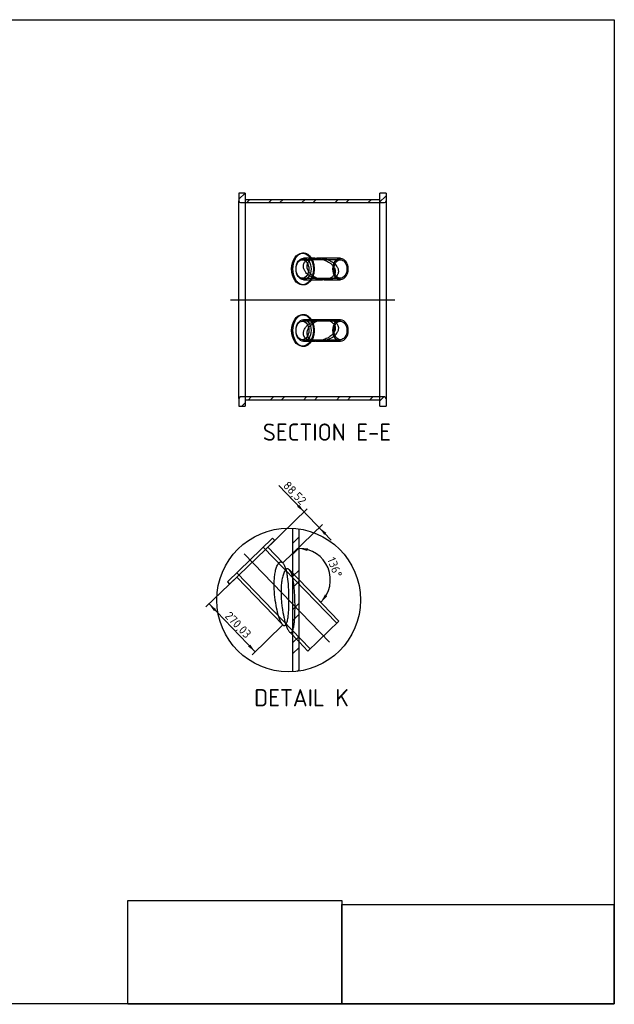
# Model space of a CAD drawing. Header units: millimetres. Extents: x 10 to 584, y 10 to 410.
# Tile 3 of 3: x 342 to 584, y 10 to 410. Entities that reach past the tile are written whole.
import ezdxf
from ezdxf.enums import TextEntityAlignment as Align
from ezdxf.lldxf.tags import DXFTag

# ---------------------------------------------------------------- set-up
doc = ezdxf.new("R2010")
doc.units = ezdxf.units.MM
doc.layers.add('Layer1', color=7, linetype='Continuous')
doc.layers.add('VESSEL', color=7, linetype='Continuous')
doc.styles.add('SEACAD_seiso_ttf', font='seiso.ttf')
tags = doc.linetypes.add('CENTER2', pattern=[28.575, 19.05, -3.175, 3.175, -3.175]).pattern_tags.tags
tags[10:11] = [DXFTag(74, 4), DXFTag(75, 0), DXFTag(340, '0'), DXFTag(46, 0.0), DXFTag(50, 0.0), DXFTag(44, 0.0), DXFTag(45, 0.0)]
tags[8:9] = [DXFTag(74, 4), DXFTag(75, 0), DXFTag(340, '0'), DXFTag(46, 0.0), DXFTag(50, 0.0), DXFTag(44, 0.0), DXFTag(45, 0.0)]
tags[6:7] = [DXFTag(74, 4), DXFTag(75, 0), DXFTag(340, '0'), DXFTag(46, 0.0), DXFTag(50, 0.0), DXFTag(44, 0.0), DXFTag(45, 0.0)]
tags[4:5] = [DXFTag(74, 4), DXFTag(75, 0), DXFTag(340, '0'), DXFTag(46, 0.0), DXFTag(50, 0.0), DXFTag(44, 0.0), DXFTag(45, 0.0)]
tags = doc.linetypes.add('HIDDEN2', pattern=[4.7625, 3.175, -1.5875]).pattern_tags.tags
tags[6:7] = [DXFTag(74, 4), DXFTag(75, 0), DXFTag(340, '0'), DXFTag(46, 0.0), DXFTag(50, 0.0), DXFTag(44, 0.0), DXFTag(45, 0.0)]
tags[4:5] = [DXFTag(74, 4), DXFTag(75, 0), DXFTag(340, '0'), DXFTag(46, 0.0), DXFTag(50, 0.0), DXFTag(44, 0.0), DXFTag(45, 0.0)]
doc.dimstyles.new('ISO', dxfattribs={"dimtxt": 3.5, "dimasz": 3.5, "dimexe": 1.75, "dimexo": 0, "dimgap": 1.75, "dimtad": 1, "dimlfac": 10, "dimtxsty": 'SEACAD_seiso_ttf', "dimblk1": '_SE_FILLED', "dimblk2": '_SE_FILLED', "dimsah": 1, "dimcen": 1.75, "dimadec": 0, "dimazin": 0, "dimtfac": 1, "dimtmove": 0, "dimatfit": 3, "dimfxl": 1, "dimtolj": 1, "dimarcsym": 0})

# ---------------------------------------------------------------- blocks, each defined once
blk = doc.blocks.new('SEANNOT_GROUP5')
at = {"layer": 'Layer1', "color": 7, "linetype": 'CENTER2'}
blk.add_line((427.86, 296.25), (494.68, 296.25), dxfattribs=at)
blk = doc.blocks.new('SEANNOT_GROUP7')
at = {"layer": 'Layer1', "color": 7, "linetype": 'CENTER2'}
blk.add_line((433.41, 193.01), (468.15, 157.04), dxfattribs=at)
blk = doc.blocks.new('SE12')
at = {"layer": 'VESSEL', "linetype": 'Continuous'}
h = blk.add_hatch(dxfattribs=at)
h.set_pattern_fill('ANSI32', angle=9e-06, style=0, pattern_type=2)
edge = h.paths.add_edge_path()
edge.add_line((433.9, 339.56), (431.36, 339.56))
edge.add_line((431.36, 339.56), (431.36, 336.39))
edge.add_arc((431.99, 336.39), 0.635, 180, 270)
edge.add_line((431.99, 335.75), (490.54, 335.75))
edge.add_arc((490.54, 336.39), 0.635, 270, 360)
edge.add_line((491.18, 336.39), (491.18, 339.56))
edge.add_line((491.18, 339.56), (488.64, 339.56))
edge.add_line((488.64, 339.56), (488.64, 337.02))
edge.add_line((488.64, 337.02), (433.9, 337.02))
edge.add_line((433.9, 337.02), (433.9, 339.56))
h = blk.add_hatch(dxfattribs=at)
h.set_pattern_fill('ANSI32', angle=9e-06, style=0, pattern_type=2)
edge = h.paths.add_edge_path()
edge.add_line((433.9, 255.48), (488.64, 255.48))
edge.add_line((488.64, 255.48), (488.64, 252.94))
edge.add_line((488.64, 252.94), (491.18, 252.94))
edge.add_line((491.18, 252.94), (491.18, 256.12))
edge.add_arc((490.54, 256.12), 0.635, 0, 90)
edge.add_line((490.54, 256.75), (431.99, 256.75))
edge.add_arc((431.99, 256.12), 0.635, 90, 180)
edge.add_line((431.36, 256.12), (431.36, 252.94))
edge.add_line((431.36, 252.94), (433.9, 252.94))
edge.add_line((433.9, 252.94), (433.9, 255.48))
at = {"layer": 'VESSEL', "color": 7, "linetype": 'Continuous'}
for p, q in [((433.9, 339.56), (431.36, 339.56)), ((431.36, 339.56), (431.36, 336.39)), ((431.36, 256.12), (431.36, 336.39)), ((433.9, 339.56), (433.9, 337.02)), ((433.9, 337.02), (488.64, 337.02)), ((488.64, 337.02), (488.64, 339.56)), ((491.18, 339.56), (488.64, 339.56)), ((491.18, 339.56), (491.18, 336.39)), ((491.18, 336.39), (491.18, 256.12)), ((431.99, 335.75), (490.54, 335.75)), ((457.61, 315.14), (457.16, 315.14)), ((462.24, 313.14), (460.84, 313.14)), ((460.84, 304.37), (465.29, 304.37)), ((457.16, 302.37), (457.61, 302.37)), ((457.61, 290.14), (457.16, 290.14)), ((465.29, 288.14), (460.84, 288.14)), ((457.16, 277.37), (457.61, 277.37)), ((460.84, 279.37), (462.25, 279.37)), ((431.36, 256.12), (431.36, 252.94)), ((490.54, 256.75), (431.99, 256.75)), ((491.18, 256.12), (491.18, 252.94)), ((431.36, 252.94), (433.9, 252.94)), ((433.9, 255.48), (433.9, 252.94)), ((488.64, 255.48), (433.9, 255.48)), ((488.64, 252.94), (488.64, 255.48)), ((488.64, 252.94), (491.18, 252.94))]:
    blk.add_line(p, q, dxfattribs=at)
at = {"layer": 'VESSEL', "color": 7, "linetype": 'HIDDEN2'}
for p, q in [((433.9, 337.02), (433.9, 255.48)), ((488.64, 255.48), (488.64, 337.02)), ((472.62, 312.5), (457.16, 312.5)), ((460.84, 313.14), (457.61, 313.14)), ((472.62, 313.14), (463.69, 313.14)), ((457.16, 305), (472.62, 305)), ((457.61, 304.37), (460.84, 304.37)), ((466.63, 304.37), (472.62, 304.37)), ((460.84, 288.14), (457.61, 288.14)), ((472.62, 288.14), (466.63, 288.14)), ((472.62, 287.5), (457.16, 287.5)), ((457.16, 280), (472.62, 280)), ((457.61, 279.37), (460.84, 279.37)), ((463.7, 279.37), (472.62, 279.37))]:
    blk.add_line(p, q, dxfattribs=at)
at = {"layer": 'VESSEL', "color": 7, "linetype": 'Continuous'}
for centre, start, end in [((431.99, 336.39), 180, 270), ((490.54, 336.39), 270, 0), ((431.99, 256.12), 90, 180), ((490.54, 256.12), 0, 90)]:
    blk.add_arc(centre, 0.635, start, end, dxfattribs=at)
for centre, major_axis in [((457.16, 308.75), (0, -6.39)), ((457.16, 308.75), (0, -3.75)), ((457.16, 283.75), (0, -6.39)), ((457.16, 283.75), (0, -3.75))]:
    blk.add_ellipse(centre, major_axis=major_axis, ratio=0.694658, dxfattribs=at)
at = {"layer": 'VESSEL', "color": 7, "linetype": 'HIDDEN2'}
for centre, major_axis in [((457.61, 308.75), (0, 4.39)), ((472.62, 308.75), (0, -4.39)), ((472.62, 308.75), (0, 3.75)), ((457.61, 283.75), (0, -4.38)), ((472.62, 283.75), (0, -4.39)), ((472.62, 283.75), (0, -3.75))]:
    blk.add_ellipse(centre, major_axis=major_axis, ratio=0.694658, dxfattribs=at)
for points in [[(457.61, 315.14), (453.18, 315.14), (453.18, 308.75), (453.18, 302.37), (457.61, 302.37)], [(457.61, 290.14), (453.18, 290.14), (453.18, 283.75), (453.18, 277.37), (457.61, 277.37)]]:
    blk.add_rational_spline(points, [1, 0.707106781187, 1, 0.707106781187, 1], degree=2, knots=[0, 0, 0, 0.5, 0.5, 1, 1, 1], dxfattribs=at)
for points, knots in [([(457.75, 308.75), (457.64, 309.09), (457.57, 309.43), (457.55, 309.95), (457.56, 310.12), (457.61, 310.46), (457.65, 310.62), (457.73, 310.87), (457.76, 310.95), (457.84, 311.11), (457.88, 311.18), (458, 311.41), (458.1, 311.55), (458.33, 311.81), (458.46, 311.94), (458.73, 312.17), (458.87, 312.27), (459.18, 312.46), (459.34, 312.54), (459.67, 312.69), (459.83, 312.75), (460.35, 312.92), (460.71, 313), (461.43, 313.11), (461.79, 313.13), (462.19, 313.14), (462.21, 313.14), (462.24, 313.14)], [0, 0, 0, 0, 0.03125, 0.03125, 0.046875, 0.046875, 0.0625, 0.0625, 0.0703125, 0.0703125, 0.078125, 0.078125, 0.09375, 0.09375, 0.109375, 0.109375, 0.125, 0.125, 0.140625, 0.140625, 0.15625, 0.15625, 0.1875, 0.1875, 0.21875, 0.21875, 0.2212368, 0.2212368, 0.2212368, 0.2212368]), ([(459.14, 308.75), (459.02, 309.09), (458.96, 309.43), (458.95, 309.95), (458.96, 310.12), (459.02, 310.46), (459.06, 310.63), (459.14, 310.87), (459.18, 310.95), (459.25, 311.11), (459.29, 311.18), (459.42, 311.41), (459.53, 311.55), (459.76, 311.81), (459.88, 311.94), (460.16, 312.16), (460.3, 312.26), (460.61, 312.45), (460.77, 312.54), (461.09, 312.68), (461.26, 312.75), (461.77, 312.92), (462.13, 313), (462.85, 313.11), (463.21, 313.13), (463.76, 313.14), (463.94, 313.14), (464.31, 313.12), (464.49, 313.11), (465.39, 313.01), (466.1, 312.87), (466.96, 312.6), (467.13, 312.55), (467.47, 312.43), (467.64, 312.36), (468.14, 312.15), (468.46, 312), (469.08, 311.67), (469.38, 311.48), (469.96, 311.08), (470.23, 310.86), (470.75, 310.37), (470.99, 310.11), (471.3, 309.68), (471.4, 309.53), (471.57, 309.22), (471.64, 309.07), (471.77, 308.74), (471.82, 308.57), (471.89, 308.23), (471.91, 308.05), (471.92, 307.79), (471.91, 307.7), (471.9, 307.53), (471.88, 307.44), (471.83, 307.18), (471.78, 307.01), (471.65, 306.68), (471.56, 306.52), (471.36, 306.22), (471.25, 306.08), (471, 305.82), (470.86, 305.7), (470.58, 305.47), (470.43, 305.37), (470.12, 305.18), (469.96, 305.09), (469.63, 304.94), (469.46, 304.87), (468.95, 304.68), (468.6, 304.59), (468.06, 304.48), (467.88, 304.45), (467.52, 304.41), (467.34, 304.39), (466.79, 304.36), (466.43, 304.36), (465.71, 304.41), (465.35, 304.45), (464.62, 304.58), (464.27, 304.66), (463.58, 304.87), (463.24, 304.99), (462.74, 305.2), (462.57, 305.28), (462.25, 305.44), (462.09, 305.53), (461.62, 305.8), (461.32, 306.01), (460.9, 306.34), (460.76, 306.45), (460.5, 306.7), (460.37, 306.82), (460, 307.22), (459.78, 307.5), (459.4, 308.1), (459.25, 308.42), (459.14, 308.75)], [0, 0, 0, 0, 0.03125, 0.03125, 0.046875, 0.046875, 0.0625, 0.0625, 0.070313, 0.070313, 0.078125, 0.078125, 0.09375, 0.09375, 0.109375, 0.109375, 0.125, 0.125, 0.140625, 0.140625, 0.15625, 0.15625, 0.1875, 0.1875, 0.21875, 0.21875, 0.234375, 0.234375, 0.25, 0.25, 0.3125, 0.3125, 0.328125, 0.328125, 0.34375, 0.34375, 0.375, 0.375, 0.40625, 0.40625, 0.4375, 0.4375, 0.46875, 0.46875, 0.484375, 0.484375, 0.5, 0.5, 0.515625, 0.515625, 0.53125, 0.53125, 0.539063, 0.539063, 0.546875, 0.546875, 0.5625, 0.5625, 0.578125, 0.578125, 0.59375, 0.59375, 0.609375, 0.609375, 0.625, 0.625, 0.640625, 0.640625, 0.65625, 0.65625, 0.6875, 0.6875, 0.703125, 0.703125, 0.71875, 0.71875, 0.75, 0.75, 0.78125, 0.78125, 0.8125, 0.8125, 0.84375, 0.84375, 0.859375, 0.859375, 0.875, 0.875, 0.90625, 0.90625, 0.921875, 0.921875, 0.9375, 0.9375, 0.96875, 0.96875, 1, 1, 1, 1]), ([(465.29, 304.37), (465.1, 304.37), (464.9, 304.37), (464.53, 304.4), (464.35, 304.41), (463.99, 304.46), (463.8, 304.49), (463.26, 304.58), (462.91, 304.67), (462.21, 304.87), (461.87, 305), (461.21, 305.28), (460.88, 305.45), (460.25, 305.81), (459.95, 306.01), (459.53, 306.35), (459.39, 306.46), (459.12, 306.7), (459, 306.83), (458.63, 307.22), (458.41, 307.5), (458.12, 307.95), (458.03, 308.11), (457.88, 308.42), (457.81, 308.59), (457.75, 308.75)], [0.7333378, 0.7333378, 0.7333378, 0.7333378, 0.75, 0.75, 0.765625, 0.765625, 0.78125, 0.78125, 0.8125, 0.8125, 0.84375, 0.84375, 0.875, 0.875, 0.90625, 0.90625, 0.921875, 0.921875, 0.9375, 0.9375, 0.96875, 0.96875, 0.984375, 0.984375, 1, 1, 1, 1]), ([(457.75, 283.75), (457.87, 284.09), (458.02, 284.4), (458.31, 284.85), (458.41, 284.99), (458.63, 285.27), (458.75, 285.41), (459.11, 285.8), (459.38, 286.04), (459.8, 286.38), (459.95, 286.48), (460.25, 286.69), (460.41, 286.78), (461.19, 287.24), (461.85, 287.52), (462.9, 287.84), (463.26, 287.92), (463.97, 288.05), (464.33, 288.1), (464.89, 288.13), (465.09, 288.14), (465.29, 288.14)], [0, 0, 0, 0, 0.03125, 0.03125, 0.046875, 0.046875, 0.0625, 0.0625, 0.09375, 0.09375, 0.109375, 0.109375, 0.125, 0.125, 0.1875, 0.1875, 0.21875, 0.21875, 0.25, 0.25, 0.2670613, 0.2670613, 0.2670613, 0.2670613]), ([(459.14, 283.75), (459.25, 284.09), (459.4, 284.4), (459.68, 284.85), (459.78, 285), (460, 285.28), (460.12, 285.42), (460.48, 285.81), (460.75, 286.05), (461.17, 286.38), (461.32, 286.49), (461.62, 286.69), (461.77, 286.79), (462.55, 287.25), (463.22, 287.53), (464.09, 287.79), (464.26, 287.84), (464.62, 287.92), (464.8, 287.96), (465.33, 288.05), (465.69, 288.1), (466.42, 288.14), (466.78, 288.14), (467.51, 288.1), (467.87, 288.06), (468.59, 287.92), (468.94, 287.83), (469.45, 287.64), (469.62, 287.57), (469.95, 287.42), (470.11, 287.33), (470.58, 287.05), (470.87, 286.83), (471.24, 286.44), (471.35, 286.3), (471.55, 286), (471.64, 285.84), (471.74, 285.59), (471.77, 285.51), (471.83, 285.34), (471.85, 285.25), (471.9, 284.99), (471.92, 284.82), (471.91, 284.47), (471.89, 284.29), (471.82, 283.95), (471.77, 283.78), (471.65, 283.45), (471.57, 283.29), (471.4, 282.99), (471.31, 282.84), (471, 282.41), (470.76, 282.15), (470.25, 281.66), (469.97, 281.44), (469.54, 281.14), (469.39, 281.04), (469.09, 280.85), (468.93, 280.76), (468.15, 280.34), (467.49, 280.06), (466.46, 279.75), (466.11, 279.66), (465.39, 279.51), (465.03, 279.46), (464.31, 279.38), (463.95, 279.36), (463.22, 279.37), (462.86, 279.4), (462.14, 279.51), (461.78, 279.59), (461.27, 279.76), (461.1, 279.82), (460.77, 279.97), (460.61, 280.05), (460.31, 280.24), (460.16, 280.34), (459.89, 280.57), (459.76, 280.69), (459.59, 280.89), (459.53, 280.95), (459.43, 281.1), (459.38, 281.17), (459.25, 281.39), (459.18, 281.55), (459.06, 281.87), (459.02, 282.04), (458.96, 282.38), (458.95, 282.55), (458.96, 282.9), (458.97, 283.07), (459.04, 283.42), (459.08, 283.59), (459.14, 283.75)], [0, 0, 0, 0, 0.03125, 0.03125, 0.046875, 0.046875, 0.0625, 0.0625, 0.09375, 0.09375, 0.109375, 0.109375, 0.125, 0.125, 0.1875, 0.1875, 0.203125, 0.203125, 0.21875, 0.21875, 0.25, 0.25, 0.28125, 0.28125, 0.3125, 0.3125, 0.34375, 0.34375, 0.359375, 0.359375, 0.375, 0.375, 0.40625, 0.40625, 0.421875, 0.421875, 0.4375, 0.4375, 0.445312, 0.445312, 0.453125, 0.453125, 0.46875, 0.46875, 0.484375, 0.484375, 0.5, 0.5, 0.515625, 0.515625, 0.53125, 0.53125, 0.5625, 0.5625, 0.59375, 0.59375, 0.609375, 0.609375, 0.625, 0.625, 0.6875, 0.6875, 0.71875, 0.71875, 0.75, 0.75, 0.78125, 0.78125, 0.8125, 0.8125, 0.84375, 0.84375, 0.859375, 0.859375, 0.875, 0.875, 0.890625, 0.890625, 0.90625, 0.90625, 0.914062, 0.914062, 0.921875, 0.921875, 0.9375, 0.9375, 0.953125, 0.953125, 0.96875, 0.96875, 0.984375, 0.984375, 1, 1, 1, 1]), ([(462.25, 279.37), (462.22, 279.37), (462.19, 279.37), (461.8, 279.37), (461.43, 279.4), (460.71, 279.5), (460.36, 279.58), (459.84, 279.75), (459.67, 279.82), (459.34, 279.96), (459.18, 280.05), (458.88, 280.23), (458.73, 280.34), (458.46, 280.57), (458.34, 280.69), (458.17, 280.89), (458.11, 280.95), (458.01, 281.1), (457.96, 281.17), (457.83, 281.4), (457.76, 281.55), (457.68, 281.79), (457.65, 281.88), (457.61, 282.04), (457.6, 282.13), (457.56, 282.39), (457.55, 282.56), (457.56, 282.9), (457.58, 283.07), (457.65, 283.42), (457.69, 283.59), (457.75, 283.75)], [0.7789921, 0.7789921, 0.7789921, 0.7789921, 0.78125, 0.78125, 0.8125, 0.8125, 0.84375, 0.84375, 0.859375, 0.859375, 0.875, 0.875, 0.890625, 0.890625, 0.90625, 0.90625, 0.9140625, 0.9140625, 0.921875, 0.921875, 0.9375, 0.9375, 0.9453125, 0.9453125, 0.953125, 0.953125, 0.96875, 0.96875, 0.984375, 0.984375, 1, 1, 1, 1])]:
    blk.add_open_spline(points, degree=3, knots=knots, dxfattribs=at)
at = {"layer": 'VESSEL', "color": 7, "linetype": 'Continuous'}
for points in [[(457.61, 302.37), (462.05, 302.37), (462.05, 308.75), (462.05, 315.14), (457.61, 315.14)], [(457.61, 277.37), (462.05, 277.37), (462.05, 283.75), (462.05, 290.14), (457.61, 290.14)]]:
    blk.add_rational_spline(points, [1, 0.707106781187, 1, 0.707106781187, 1], degree=2, knots=[0, 0, 0, 0.5, 0.5, 1, 1, 1], dxfattribs=at)
for points, knots in [([(462.24, 313.14), (462.58, 313.14), (462.92, 313.12), (463.98, 313.01), (464.68, 312.86), (465.54, 312.6), (465.72, 312.54), (466.06, 312.42), (466.23, 312.35), (466.72, 312.15), (467.05, 311.99), (467.67, 311.66), (467.97, 311.47), (468.41, 311.17), (468.55, 311.07), (468.82, 310.84), (468.96, 310.73), (469.35, 310.37), (469.59, 310.11), (469.9, 309.68), (470, 309.53), (470.18, 309.23), (470.25, 309.07), (470.38, 308.75), (470.44, 308.58), (470.51, 308.24), (470.53, 308.06), (470.54, 307.8), (470.54, 307.71), (470.53, 307.54), (470.52, 307.45), (470.47, 307.19), (470.42, 307.02), (470.29, 306.69), (470.2, 306.53), (470.01, 306.23), (469.9, 306.09), (469.65, 305.82), (469.51, 305.7), (469.23, 305.47), (469.08, 305.37), (468.77, 305.18), (468.61, 305.09), (468.28, 304.94), (468.11, 304.87), (467.6, 304.68), (467.25, 304.59), (466.71, 304.48), (466.52, 304.45), (466.16, 304.41), (465.98, 304.39), (465.63, 304.37), (465.46, 304.37), (465.29, 304.37)], [0.2212368, 0.2212368, 0.2212368, 0.2212368, 0.25, 0.25, 0.3125, 0.3125, 0.328125, 0.328125, 0.34375, 0.34375, 0.375, 0.375, 0.40625, 0.40625, 0.421875, 0.421875, 0.4375, 0.4375, 0.46875, 0.46875, 0.484375, 0.484375, 0.5, 0.5, 0.515625, 0.515625, 0.53125, 0.53125, 0.5390625, 0.5390625, 0.546875, 0.546875, 0.5625, 0.5625, 0.578125, 0.578125, 0.59375, 0.59375, 0.609375, 0.609375, 0.625, 0.625, 0.640625, 0.640625, 0.65625, 0.65625, 0.6875, 0.6875, 0.703125, 0.703125, 0.71875, 0.71875, 0.7333378, 0.7333378, 0.7333378, 0.7333378]), ([(465.29, 288.14), (465.46, 288.14), (465.62, 288.13), (465.97, 288.11), (466.15, 288.1), (466.52, 288.05), (466.7, 288.03), (467.23, 287.92), (467.59, 287.83), (468.1, 287.64), (468.27, 287.57), (468.6, 287.42), (468.76, 287.33), (469.07, 287.14), (469.22, 287.04), (469.51, 286.81), (469.64, 286.69), (469.89, 286.43), (470, 286.29), (470.2, 285.99), (470.28, 285.83), (470.38, 285.58), (470.41, 285.5), (470.46, 285.33), (470.48, 285.24), (470.53, 284.98), (470.54, 284.81), (470.54, 284.46), (470.51, 284.28), (470.44, 283.94), (470.39, 283.77), (470.26, 283.44), (470.18, 283.28), (470.01, 282.98), (469.91, 282.84), (469.6, 282.41), (469.36, 282.15), (468.84, 281.67), (468.57, 281.45), (468.13, 281.14), (467.98, 281.05), (467.68, 280.86), (467.52, 280.77), (466.73, 280.34), (466.07, 280.07), (465.04, 279.75), (464.69, 279.66), (463.98, 279.52), (463.62, 279.46), (462.92, 279.39), (462.58, 279.37), (462.25, 279.37)], [0.2670613, 0.2670613, 0.2670613, 0.2670613, 0.28125, 0.28125, 0.296875, 0.296875, 0.3125, 0.3125, 0.34375, 0.34375, 0.359375, 0.359375, 0.375, 0.375, 0.390625, 0.390625, 0.40625, 0.40625, 0.421875, 0.421875, 0.4375, 0.4375, 0.4453125, 0.4453125, 0.453125, 0.453125, 0.46875, 0.46875, 0.484375, 0.484375, 0.5, 0.5, 0.515625, 0.515625, 0.53125, 0.53125, 0.5625, 0.5625, 0.59375, 0.59375, 0.609375, 0.609375, 0.625, 0.625, 0.6875, 0.6875, 0.71875, 0.71875, 0.75, 0.75, 0.7789921, 0.7789921, 0.7789921, 0.7789921])]:
    blk.add_open_spline(points, degree=3, knots=knots, dxfattribs=at)
blk = doc.blocks.new('SE24')
at = {"layer": 'VESSEL', "linetype": 'Continuous'}
h = blk.add_hatch(dxfattribs=at)
h.set_pattern_fill('ANSI32', angle=9e-06, style=0, pattern_type=2)
edge = h.paths.add_edge_path()
edge.add_arc((451.56, 174.22), 29.21, 81.6846, 86.6933)
edge.add_line((453.25, 203.38), (453.25, 145.05))
edge.add_arc((451.56, 174.22), 29.21, 273.3067, 278.3154)
edge.add_line((455.79, 145.31), (455.79, 203.12))
at = {"layer": 'VESSEL', "color": 7, "linetype": 'Continuous'}
for p, q in [((453.25, 145.05), (453.25, 203.38)), ((455.79, 145.31), (455.79, 203.12)), ((426.66, 181.62), (445.03, 199.36)), ((427.54, 180.7), (445.91, 198.45)), ((445.91, 198.45), (445.03, 199.36)), ((449.19, 189.3), (443.04, 195.67)), ((426.66, 181.62), (427.54, 180.7)), ((430.42, 183.48), (449.18, 164.06)), ((472.03, 165.65), (455.79, 182.47)), ((459.41, 153.47), (472.03, 165.65)), ((455.79, 157.22), (459.41, 153.47))]:
    blk.add_line(p, q, dxfattribs=at)
at = {"layer": 'VESSEL', "color": 7, "linetype": 'HIDDEN2'}
for p, q in [((471.11, 164.77), (441.24, 195.7)), ((430.45, 185.28), (460.32, 154.35)), ((455.79, 182.47), (451.86, 186.53)), ((451.85, 161.29), (455.79, 157.22))]:
    blk.add_line(p, q, dxfattribs=at)
for points, knots in [([(449.18, 164.05), (449.15, 164.09), (449.12, 164.12), (448.98, 164.29), (448.87, 164.44), (448.65, 164.79), (448.55, 164.98), (448.24, 165.61), (448.04, 166.09), (447.66, 167.12), (447.49, 167.67), (447.24, 168.54), (447.16, 168.84), (447, 169.45), (446.92, 169.76), (446.56, 171.34), (446.32, 172.66), (446.03, 174.72), (445.94, 175.42), (445.8, 176.85), (445.75, 177.57), (445.68, 179.02), (445.66, 179.74), (445.67, 181.2), (445.69, 181.94), (445.79, 183.38), (445.86, 184.09), (446.02, 185.13), (446.08, 185.47), (446.22, 186.12), (446.29, 186.44), (446.46, 187.05), (446.55, 187.34), (446.75, 187.88), (446.85, 188.13), (447.02, 188.47), (447.08, 188.58), (447.2, 188.78), (447.26, 188.88), (447.45, 189.14), (447.57, 189.28), (447.76, 189.45), (447.83, 189.49), (447.96, 189.58), (448.02, 189.61), (448.22, 189.68), (448.35, 189.7), (448.6, 189.68), (448.72, 189.64), (448.96, 189.51), (449.07, 189.42), (449.19, 189.3)], [0.4954449, 0.4954449, 0.4954449, 0.4954449, 0.5, 0.5, 0.515625, 0.515625, 0.53125, 0.53125, 0.5625, 0.5625, 0.59375, 0.59375, 0.609375, 0.609375, 0.625, 0.625, 0.6875, 0.6875, 0.71875, 0.71875, 0.75, 0.75, 0.78125, 0.78125, 0.8125, 0.8125, 0.84375, 0.84375, 0.859375, 0.859375, 0.875, 0.875, 0.890625, 0.890625, 0.90625, 0.90625, 0.9140625, 0.9140625, 0.921875, 0.921875, 0.9375, 0.9375, 0.9453125, 0.9453125, 0.953125, 0.953125, 0.96875, 0.96875, 0.984375, 0.984375, 1, 1, 1, 1]), ([(451.86, 186.53), (452.07, 186.31), (452.27, 186), (452.53, 185.44), (452.62, 185.24), (452.78, 184.8), (452.85, 184.56), (453.07, 183.84), (453.19, 183.31), (453.36, 182.46), (453.41, 182.17), (453.51, 181.57), (453.56, 181.26), (453.78, 179.7), (453.9, 178.37), (454.01, 176.63), (454.03, 176.27), (454.07, 175.56), (454.08, 175.21), (454.12, 174.14), (454.14, 173.42), (454.16, 171.97), (454.16, 171.24), (454.14, 169.78), (454.12, 169.06), (454.07, 167.63), (454.03, 166.93), (453.95, 165.9), (453.92, 165.56), (453.85, 164.9), (453.81, 164.58), (453.68, 163.65), (453.58, 163.07), (453.39, 162.33), (453.32, 162.1), (453.16, 161.7), (453.08, 161.52), (452.95, 161.32), (452.91, 161.26), (452.81, 161.15), (452.76, 161.11), (452.62, 161), (452.51, 160.97), (452.31, 160.98), (452.2, 161.02), (451.98, 161.16), (451.88, 161.25), (451.66, 161.51), (451.56, 161.66), (451.35, 162), (451.25, 162.19), (450.95, 162.8), (450.75, 163.28), (450.39, 164.3), (450.22, 164.85), (449.97, 165.72), (449.9, 166.02), (449.74, 166.63), (449.67, 166.94), (449.32, 168.51), (449.08, 169.83), (448.81, 171.89), (448.73, 172.59), (448.59, 174.02), (448.54, 174.74), (448.48, 176.18), (448.46, 176.9), (448.47, 178.35), (448.49, 179.09), (448.59, 180.53), (448.66, 181.24), (448.81, 182.27), (448.87, 182.61), (449, 183.27), (449.07, 183.58), (449.23, 184.19), (449.32, 184.48), (449.51, 185.03), (449.61, 185.28), (449.77, 185.63), (449.83, 185.73), (449.94, 185.94), (450, 186.04), (450.18, 186.3), (450.3, 186.45), (450.55, 186.68), (450.67, 186.77), (450.92, 186.88), (451.05, 186.9), (451.29, 186.89), (451.41, 186.86), (451.64, 186.73), (451.75, 186.64), (451.86, 186.53)], [0, 0, 0, 0, 0.03125, 0.03125, 0.046875, 0.046875, 0.0625, 0.0625, 0.09375, 0.09375, 0.109375, 0.109375, 0.125, 0.125, 0.1875, 0.1875, 0.203125, 0.203125, 0.21875, 0.21875, 0.25, 0.25, 0.28125, 0.28125, 0.3125, 0.3125, 0.34375, 0.34375, 0.359375, 0.359375, 0.375, 0.375, 0.40625, 0.40625, 0.421875, 0.421875, 0.4375, 0.4375, 0.445312, 0.445312, 0.453125, 0.453125, 0.46875, 0.46875, 0.484375, 0.484375, 0.5, 0.5, 0.515625, 0.515625, 0.53125, 0.53125, 0.5625, 0.5625, 0.59375, 0.59375, 0.609375, 0.609375, 0.625, 0.625, 0.6875, 0.6875, 0.71875, 0.71875, 0.75, 0.75, 0.78125, 0.78125, 0.8125, 0.8125, 0.84375, 0.84375, 0.859375, 0.859375, 0.875, 0.875, 0.890625, 0.890625, 0.90625, 0.90625, 0.914062, 0.914062, 0.921875, 0.921875, 0.9375, 0.9375, 0.953125, 0.953125, 0.96875, 0.96875, 0.984375, 0.984375, 1, 1, 1, 1])]:
    blk.add_open_spline(points, degree=3, knots=knots, dxfattribs=at)
at = {"layer": 'VESSEL', "color": 7, "linetype": 'Continuous'}
blk.add_open_spline([(449.19, 189.3), (449.41, 189.07), (449.61, 188.76), (449.88, 188.19), (449.97, 187.98), (450.13, 187.54), (450.21, 187.31), (450.43, 186.57), (450.56, 186.04), (450.74, 185.2), (450.79, 184.9), (450.89, 184.3), (450.94, 183.99), (451.17, 182.43), (451.29, 181.1), (451.43, 179), (451.47, 178.29), (451.52, 176.85), (451.54, 176.13), (451.56, 174.69), (451.56, 173.96), (451.55, 172.86), (451.54, 172.5), (451.53, 171.77), (451.51, 171.41), (451.47, 170.34), (451.43, 169.63), (451.35, 168.6), (451.32, 168.26), (451.24, 167.6), (451.21, 167.28), (451.12, 166.66), (451.07, 166.36), (450.96, 165.79), (450.9, 165.52), (450.76, 165.03), (450.69, 164.8), (450.53, 164.41), (450.45, 164.24), (450.31, 164.04), (450.26, 163.98), (450.17, 163.88), (450.12, 163.84), (449.96, 163.74), (449.86, 163.71), (449.64, 163.73), (449.53, 163.78), (449.34, 163.9), (449.26, 163.97), (449.18, 164.05)], degree=3, knots=[0, 0, 0, 0, 0.03125, 0.03125, 0.046875, 0.046875, 0.0625, 0.0625, 0.09375, 0.09375, 0.109375, 0.109375, 0.125, 0.125, 0.1875, 0.1875, 0.21875, 0.21875, 0.25, 0.25, 0.28125, 0.28125, 0.296875, 0.296875, 0.3125, 0.3125, 0.34375, 0.34375, 0.359375, 0.359375, 0.375, 0.375, 0.390625, 0.390625, 0.40625, 0.40625, 0.421875, 0.421875, 0.4375, 0.4375, 0.4453125, 0.4453125, 0.453125, 0.453125, 0.46875, 0.46875, 0.484375, 0.484375, 0.4954449, 0.4954449, 0.4954449, 0.4954449], dxfattribs=at)
blk = doc.blocks.new('DMBLK21')
at = {"layer": 'Layer1', "linetype": 'Continuous'}
for points in [[(421.18, 169.7), (422.02, 170.51), (419.17, 172.62)], [(435.08, 155.31), (437.93, 153.19), (435.92, 156.12)]]:
    blk.add_hatch(color=7, dxfattribs=at).paths.add_polyline_path(points)
at = {"layer": 'Layer1', "color": 7, "linetype": 'Continuous'}
for p, q in [((430.42, 183.48), (417.91, 171.4)), ((419.17, 172.62), (437.93, 153.19)), ((449.18, 164.06), (436.67, 151.98))]:
    blk.add_line(p, q, dxfattribs=at)
at = {"layer": 'Layer1', "color": 7, "linetype": 'Continuous', "style": 'SEACAD_seiso_ttf'}
blk.add_text('270,03', height=3.5, rotation=314, dxfattribs=at).set_placement((427.88, 169.89), align=Align.TOP_LEFT)
blk = doc.blocks.new('_SE_FILLED')
at = {"color": 0}
blk.add_line((0, 0), (-1, 0), dxfattribs=at)
blk.add_solid([(0, 0), (-1, -0.1665), (-1, 0.1665), (0, 0)], dxfattribs=at)
blk = doc.blocks.new('DMBLK22')
at = {"layer": 'Layer1', "linetype": 'Continuous'}
for points in [[(459.33, 195.29), (455.79, 195.19), (459.17, 194.13)], [(466.33, 176.42), (464.63, 173.31), (467.25, 175.7)]]:
    blk.add_hatch(color=7, dxfattribs=at).paths.add_polyline_path(points)
at = {"layer": 'Layer1', "color": 7, "linetype": 'Continuous'}
for p, q in [((455.79, 187.34), (455.79, 196.94)), ((460.38, 177.71), (465.84, 172.05))]:
    blk.add_line(p, q, dxfattribs=at)
blk.add_arc((455.79, 182.47), 12.73, 314, 90, dxfattribs=at)
at = {"layer": 'Layer1', "color": 7, "linetype": 'Continuous', "style": 'SEACAD_seiso_ttf'}
blk.add_text('136°', height=3.5, rotation=292, dxfattribs=at).set_placement((470.36, 192.04), align=Align.TOP_LEFT)
blk = doc.blocks.new('SE26')
at = {"color": 7, "linetype": 'Continuous'}
for p, q in [((386.2, 9.91), (386.2, 52.11)), ((473.21, 52.11), (473.21, 9.91)), ((473.21, 9.91), (386.2, 9.91))]:
    blk.add_line(p, q, dxfattribs=at)
at = {"layer": 'Layer1', "color": 7, "linetype": 'Continuous'}
blk.add_line((386.2, 52.11), (473.21, 52.11), dxfattribs=at)
blk = doc.blocks.new('SE27')
at = {"color": 7, "linetype": 'Continuous'}
for p, q in [((473.2, 9.96), (473.2, 50.45)), ((583.83, 50.45), (583.83, 9.96)), ((583.83, 9.96), (473.2, 9.96))]:
    blk.add_line(p, q, dxfattribs=at)
at = {"layer": 'Layer1', "color": 7, "linetype": 'Continuous'}
blk.add_line((473.2, 50.45), (583.83, 50.45), dxfattribs=at)
blk = doc.blocks.new('DMBLK29')
at = {"layer": 'Layer1', "linetype": 'Continuous'}
for points in [[(455.86, 212.92), (455.02, 212.11), (457.87, 209.99)], [(466.87, 201.51), (464.02, 203.63), (466.03, 200.7)]]:
    blk.add_hatch(color=7, dxfattribs=at).paths.add_polyline_path(points)
at = {"layer": 'Layer1', "color": 7, "linetype": 'Continuous'}
for p, q in [((468.88, 198.59), (447.54, 220.69)), ((443.04, 195.67), (459.13, 211.21)), ((449.19, 189.3), (465.28, 204.84))]:
    blk.add_line(p, q, dxfattribs=at)
at = {"layer": 'Layer1', "color": 7, "linetype": 'Continuous', "style": 'SEACAD_seiso_ttf'}
blk.add_text('88,52', height=3.5, rotation=314, dxfattribs=at).set_placement((451.54, 222.85), align=Align.TOP_LEFT)

msp = doc.modelspace()

# ---------------------------------------------------------------- linework, layer by layer
at = {"layer": 'Layer1', "color": 7, "linetype": 'Continuous'}
for p, q in [((10.00113, 410.05415), (584.00113, 410.05415)), ((584.00113, 410.05415), (584.00113, 10.05415)), ((584.00113, 10.05415), (10.00113, 10.05415))]:
    msp.add_line(p, q, dxfattribs=at)
at = {"layer": 'Layer1', "color": 7, "linetype": 'CENTER2'}
msp.add_circle((451.56096, 174.21647), 29.21497, dxfattribs=at)

# ---------------------------------------------------------------- block references
at = {"layer": 'Layer1'}
for name in ['SE12', 'SEANNOT_GROUP5', 'SE24', 'SEANNOT_GROUP7', 'SE26', 'SE27']:
    msp.add_blockref(name, (0, 0), dxfattribs=at)

# ---------------------------------------------------------------- texts
at = {"color": 7, "linetype": 'Continuous', "style": 'SEACAD_seiso_ttf'}
for s, p in [('SECTION E-E', (441.0618, 245.94318)), ('DETAIL K', (437.48142, 138.0015))]:
    msp.add_text(s, height=7, dxfattribs=at).set_placement(p, align=Align.TOP_LEFT)

# ---------------------------------------------------------------- dimensions: what is measured, and where the dimension line sits
at = {"layer": 'Layer1', "color": 7, "linetype": 'Continuous'}
for base, p1, p2, angle, picture, middle in [((464.02039, 203.62538), (449.18606, 189.30003), (443.03691, 195.66766), 134, 'DMBLK29', (455.64962, 212.29357)), ((419.16912, 172.61881), (430.41969, 183.48335), (449.17726, 164.05932), 314, 'DMBLK21', (428.54791, 162.90679))]:
    dim = msp.add_linear_dim(base=base, p1=p1, p2=p2, angle=angle, text='\\A1;<>', dimstyle='ISO', dxfattribs=at)
    dim.commit()
    dim.dimension.update_dxf_attribs({"geometry": picture, "text_midpoint": middle, "dimtype": 161})
dim = msp.add_angular_dim_2l(base=(467.58564, 187.23283), line1=((455.78608, 182.4655), (455.78608, 127.53207)), line2=((455.78608, 182.4655), (472.025, 165.64961)), text='\\A1;<>', dimstyle='ISO', override={"dimtofl": 0}, dxfattribs=at)
dim.commit()
dim.dimension.update_dxf_attribs({"geometry": 'DMBLK22', "text_midpoint": (467.58564, 187.23283), "dimtype": 162})

doc.saveas('drawing.dxf')
